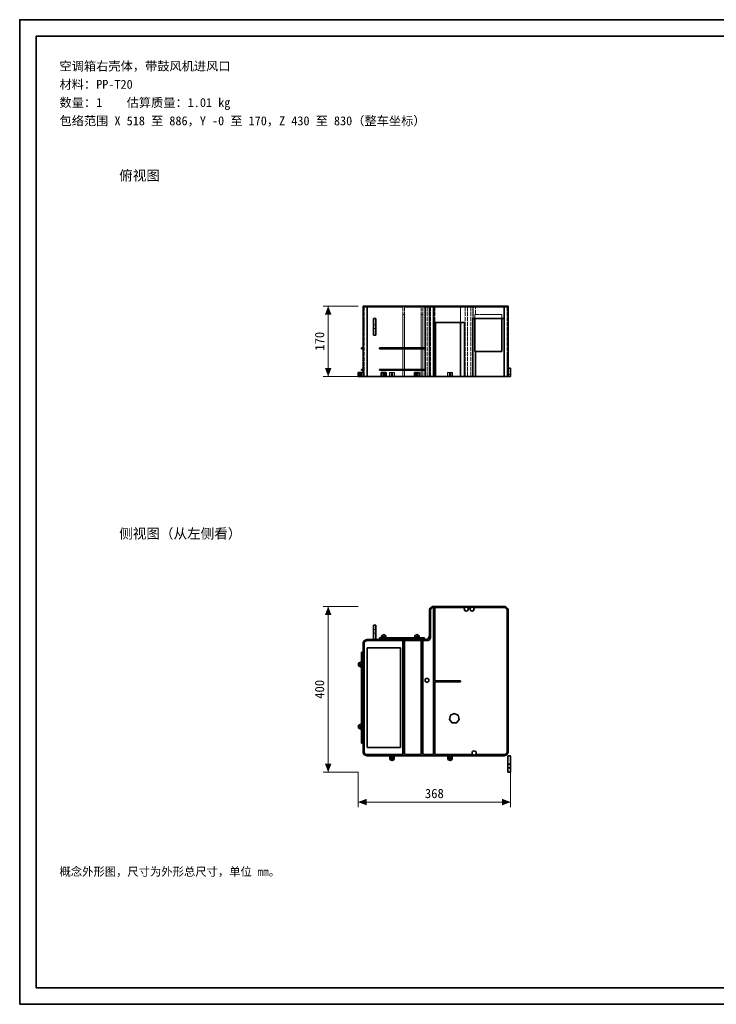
# Model space of a CAD drawing. Header units: millimetres. Extents: x 0 to 420, y 0 to 297.
# Tile 1 of 2: x 0 to 210, y 0 to 297. Entities that reach past the tile are written whole.
import ezdxf
from ezdxf.enums import TextEntityAlignment as Align

# ---------------------------------------------------------------- set-up
doc = ezdxf.new("R2010")
doc.units = ezdxf.units.MM
doc.linetypes.add('DASHED', pattern=[1.524, 1.27, -0.254])
for name, color, linetype, lineweight, true_color in [('DIM', 7, 'Continuous', 18, 0x1e5aa0), ('FRAME', 7, 'Continuous', 35, 0x3c3c3c), ('HIDDEN', 7, 'DASHED', 13, 0x969696), ('OUTLINE', 7, 'Continuous', 35, 0x141414), ('TEXT', 7, 'Continuous', 18, 0x141414)]:
    doc.layers.add(name, color=color, linetype=linetype, lineweight=lineweight, true_color=true_color)
doc.styles.add('ZH', font='simsun.ttc')

msp = doc.modelspace()

# ---------------------------------------------------------------- hatches: boundary and pattern name
at = {"layer": 'DIM'}
for points in [[(93, 210.62), (92.01, 208.03), (93.99, 208.03)], [(93, 189.38), (93.99, 191.97), (92.01, 191.97)], [(93, 120), (92.01, 117.4), (93.99, 117.4)], [(93, 70), (93.99, 72.6), (92.01, 72.6)], [(102, 61), (104.6, 60.01), (104.6, 61.99)], [(148, 61), (145.4, 61.99), (145.4, 60.01)]]:
    msp.add_hatch(color=7, dxfattribs=at).paths.add_polyline_path(points)

# ---------------------------------------------------------------- linework, layer by layer
for points in [[(102, 210.62), (91.5, 210.62)], [(93, 189.38), (93, 210.62)], [(102, 189.38), (91.5, 189.38)], [(102, 120), (91.5, 120)], [(93, 70), (93, 120)], [(102, 70), (91.5, 70)], [(102, 70), (102, 59.5)], [(148, 70), (148, 59.5)], [(102, 61), (148, 61)]]:
    msp.add_lwpolyline(points, dxfattribs=at)
at = {"layer": 'FRAME'}
for points in [[(0, 0), (420, 0), (420, 297), (0, 297)], [(5, 5), (415, 5), (415, 292), (5, 292)]]:
    msp.add_lwpolyline(points, close=True, dxfattribs=at)
at = {"layer": 'HIDDEN'}
for points in [[(103.5, 210.62), (103.71, 210.62), (103.92, 210.62), (104.12, 210.62), (104.33, 210.62), (104.54, 210.62), (104.75, 210.62)], [(103.5, 189.38), (103.5, 210.62)], [(103.81, 189.38), (103.81, 210.31)], [(104.75, 210.31), (104.59, 210.31), (104.44, 210.31), (104.28, 210.31), (104.12, 210.31), (103.97, 210.31), (103.81, 210.31)], [(103.81, 189.38), (103.81, 210.31)], [(103.81, 210.31), (103.97, 210.31), (104.12, 210.31), (104.28, 210.31), (104.44, 210.31), (104.59, 210.31), (104.75, 210.31)], [(104.75, 210.62), (146, 210.62)], [(114.75, 210.62), (104.75, 210.62)], [(114.75, 210.62), (104.75, 210.62)], [(104.75, 210.31), (104.75, 210.62)], [(104.75, 210.31), (104.75, 210.62)], [(104.75, 189.38), (104.75, 210.62)], [(104.75, 210.31), (115.5, 210.31)], [(115.5, 210.31), (104.75, 210.31)], [(114.75, 210.31), (104.75, 210.31)], [(114.75, 210.31), (104.75, 210.31)], [(104.75, 189.38), (104.75, 210.31)], [(104.75, 189.38), (104.75, 210.31)], [(114.75, 210.31), (114.75, 210.62)], [(114.75, 210.31), (114.75, 210.62)], [(115.5, 189.38), (115.5, 210.31)], [(115.5, 189.38), (115.5, 210.31)], [(115.5, 208.12), (116, 208.12)], [(115.5, 208.12), (115.5, 189.38)], [(115.5, 208.12), (115.5, 189.38)], [(115.5, 208.12), (116, 208.12)], [(116, 210.31), (121, 210.31)], [(116, 189.38), (116, 210.31)], [(116, 189.38), (116, 210.31)], [(121, 210.31), (116, 210.31)], [(116, 208.12), (116, 189.38)], [(116, 208.12), (116, 189.38)], [(121, 189.38), (121, 210.31)], [(121, 189.38), (121, 210.31)], [(121, 208.12), (121.5, 208.12)], [(121, 208.12), (121, 189.38)], [(121, 208.12), (121, 189.38)], [(121, 208.12), (121.5, 208.12)], [(121.5, 210.31), (124.75, 210.31)], [(121.5, 189.38), (121.5, 210.31)], [(121.5, 189.38), (121.5, 210.31)], [(122.88, 210.31), (121.5, 210.31)], [(121.5, 208.12), (121.5, 189.38)], [(121.5, 208.12), (121.5, 189.38)], [(123.38, 210.62), (123.17, 210.62), (122.96, 210.62), (122.75, 210.62), (122.54, 210.62), (122.33, 210.62), (122.12, 210.62)], [(122.12, 210.62), (122.23, 210.62), (122.33, 210.62), (122.44, 210.62), (122.54, 210.62), (122.65, 210.62), (122.75, 210.62)], [(122.12, 210.31), (122.12, 210.62)], [(123.38, 210.31), (123.17, 210.31), (122.96, 210.31), (122.75, 210.31), (122.54, 210.31), (122.33, 210.31), (122.12, 210.31)], [(122.12, 210.31), (122.23, 210.31), (122.33, 210.31), (122.44, 210.31), (122.54, 210.31), (122.65, 210.31), (122.75, 210.31)], [(122.75, 210.62), (122.85, 210.62), (122.96, 210.62), (123.06, 210.62), (123.17, 210.62), (123.27, 210.62), (123.38, 210.62)], [(122.75, 210.31), (122.85, 210.31), (122.96, 210.31), (123.06, 210.31), (123.17, 210.31), (123.27, 210.31), (123.38, 210.31)], [(123.81, 210.31), (123.66, 210.31), (123.5, 210.31), (123.34, 210.31), (123.19, 210.31), (123.03, 210.31), (122.88, 210.31)], [(122.88, 189.38), (122.88, 210.31)], [(123.38, 210.31), (123.38, 210.62)], [(123.5, 189.38), (123.5, 210.62)], [(123.81, 189.38), (123.81, 210.31)], [(123.81, 189.38), (123.81, 210.31)], [(123.81, 210.31), (123.97, 210.31), (124.12, 210.31), (124.28, 210.31), (124.44, 210.31), (124.59, 210.31), (124.75, 210.31)], [(124.75, 189.38), (124.75, 210.31)], [(124.75, 189.38), (124.75, 210.31)], [(125.12, 210.31), (136.62, 210.31)], [(125.12, 189.38), (125.12, 210.31)], [(125.12, 189.38), (125.12, 210.31)], [(125.12, 189.38), (125.12, 210.31)], [(125.12, 189.38), (125.12, 210.31)], [(134.25, 210.31), (125.12, 210.31)], [(125.12, 210.31), (132.88, 210.31)], [(125.12, 210.31), (132.88, 210.31)], [(132.5, 210.62), (132, 210.62), (131.5, 210.62), (131, 210.62), (130.5, 210.62), (130, 210.62), (129.5, 210.62)], [(129.5, 210.62), (129.75, 210.62), (130, 210.62), (130.25, 210.62), (130.5, 210.62), (130.75, 210.62), (131, 210.62)], [(129.5, 210.31), (129.5, 210.62)], [(132.5, 210.31), (132, 210.31), (131.5, 210.31), (131, 210.31), (130.5, 210.31), (130, 210.31), (129.5, 210.31)], [(129.5, 210.31), (129.75, 210.31), (130, 210.31), (130.25, 210.31), (130.5, 210.31), (130.75, 210.31), (131, 210.31)], [(131, 210.62), (131.25, 210.62), (131.5, 210.62), (131.75, 210.62), (132, 210.62), (132.25, 210.62), (132.5, 210.62)], [(131, 210.31), (131.25, 210.31), (131.5, 210.31), (131.75, 210.31), (132, 210.31), (132.25, 210.31), (132.5, 210.31)], [(132.5, 210.31), (132.5, 210.62)], [(132.88, 189.38), (132.88, 210.31)], [(132.88, 205.62), (132.88, 210.31)], [(135.25, 210.62), (135.04, 210.62), (134.83, 210.62), (134.62, 210.62), (134.42, 210.62), (134.21, 210.62), (134, 210.62)], [(134, 210.62), (134.1, 210.62), (134.21, 210.62), (134.31, 210.62), (134.42, 210.62), (134.52, 210.62), (134.62, 210.62)], [(134, 210.31), (134, 210.62)], [(135.25, 210.31), (135.04, 210.31), (134.83, 210.31), (134.62, 210.31), (134.42, 210.31), (134.21, 210.31), (134, 210.31)], [(134, 210.31), (134.04, 210.31), (134.08, 210.31), (134.12, 210.31), (134.17, 210.31), (134.21, 210.31), (134.25, 210.31)], [(134.25, 189.38), (134.25, 210.31)], [(134.62, 210.62), (134.73, 210.62), (134.83, 210.62), (134.94, 210.62), (135.04, 210.62), (135.15, 210.62), (135.25, 210.62)], [(135, 210.31), (135.04, 210.31), (135.08, 210.31), (135.12, 210.31), (135.17, 210.31), (135.21, 210.31), (135.25, 210.31)], [(135, 189.38), (135, 210.31)], [(136, 210.31), (135, 210.31)], [(135.25, 210.31), (135.25, 210.62)], [(137, 210.62), (136.79, 210.62), (136.58, 210.62), (136.38, 210.62), (136.17, 210.62), (135.96, 210.62), (135.75, 210.62)], [(135.75, 210.62), (135.85, 210.62), (135.96, 210.62), (136.06, 210.62), (136.17, 210.62), (136.27, 210.62), (136.38, 210.62)], [(135.75, 210.31), (135.75, 210.62)], [(137, 210.31), (136.79, 210.31), (136.58, 210.31), (136.38, 210.31), (136.17, 210.31), (135.96, 210.31), (135.75, 210.31)], [(135.75, 210.31), (135.79, 210.31), (135.83, 210.31), (135.88, 210.31), (135.92, 210.31), (135.96, 210.31), (136, 210.31)], [(136, 189.38), (136, 210.31)], [(136.38, 210.62), (136.48, 210.62), (136.58, 210.62), (136.69, 210.62), (136.79, 210.62), (136.9, 210.62), (137, 210.62)], [(137.62, 210.62), (137.42, 210.62), (137.21, 210.62), (137, 210.62), (136.79, 210.62), (136.58, 210.62), (136.38, 210.62)], [(136.38, 210.62), (136.48, 210.62), (136.58, 210.62), (136.69, 210.62), (136.79, 210.62), (136.9, 210.62), (137, 210.62)], [(136.38, 210.31), (136.38, 210.62)], [(136.62, 210.31), (136.58, 210.31), (136.54, 210.31), (136.5, 210.31), (136.46, 210.31), (136.42, 210.31), (136.38, 210.31)], [(136.38, 210.31), (136.48, 210.31), (136.58, 210.31), (136.69, 210.31), (136.79, 210.31), (136.9, 210.31), (137, 210.31)], [(136.62, 189.38), (136.62, 210.31)], [(136.75, 210.31), (136.79, 210.31), (136.83, 210.31), (136.88, 210.31), (136.92, 210.31), (136.96, 210.31), (137, 210.31)], [(136.75, 206.88), (136.75, 210.31)], [(146, 210.31), (136.75, 210.31)], [(137, 210.62), (137.1, 210.62), (137.21, 210.62), (137.31, 210.62), (137.42, 210.62), (137.52, 210.62), (137.62, 210.62)], [(137, 210.31), (137, 210.62)], [(137, 210.31), (137.1, 210.31), (137.21, 210.31), (137.31, 210.31), (137.42, 210.31), (137.52, 210.31), (137.62, 210.31)], [(137.25, 208.12), (145.38, 208.12)], [(137.25, 208.12), (137.25, 196.88)], [(137.38, 208.12), (137.35, 208.12), (137.33, 208.12), (137.31, 208.12), (137.29, 208.12), (137.27, 208.12), (137.25, 208.12)], [(137.25, 206.88), (137.25, 208.12)], [(137.38, 210.31), (146, 210.31)], [(137.38, 208.12), (137.38, 210.31)], [(137.62, 210.31), (137.58, 210.31), (137.54, 210.31), (137.5, 210.31), (137.46, 210.31), (137.42, 210.31), (137.38, 210.31)], [(137.38, 208.12), (145.38, 208.12)], [(137.62, 210.31), (137.62, 210.62)], [(145.38, 208.12), (145.38, 196.88)], [(145.38, 208.12), (145.38, 206.88)], [(146, 210.62), (146.21, 210.62), (146.42, 210.62), (146.62, 210.62), (146.83, 210.62), (147.04, 210.62), (147.25, 210.62)], [(146, 189.38), (146, 210.62)], [(146.94, 210.31), (146.78, 210.31), (146.62, 210.31), (146.47, 210.31), (146.31, 210.31), (146.16, 210.31), (146, 210.31)], [(146, 210.31), (146.16, 210.31), (146.31, 210.31), (146.47, 210.31), (146.62, 210.31), (146.78, 210.31), (146.94, 210.31)], [(146, 189.38), (146, 210.31)], [(146, 206.88), (146, 210.31)], [(146.94, 189.38), (146.94, 210.31)], [(146.94, 189.38), (146.94, 210.31)], [(147.25, 189.38), (147.25, 210.62)], [(103.5, 203.88), (103.5, 204.46), (103.5, 205.04), (103.5, 205.62), (103.5, 206.21), (103.5, 206.79), (103.5, 207.38)], [(103.5, 207.38), (103.5, 207.08), (103.5, 206.79), (103.5, 206.5), (103.5, 206.21), (103.5, 205.92), (103.5, 205.62)], [(103.5, 207.38), (103.81, 207.38)], [(103.5, 204.25), (103.5, 204.71), (103.5, 205.17), (103.5, 205.62), (103.5, 206.08), (103.5, 206.54), (103.5, 207)], [(103.5, 207), (103.5, 206.77), (103.5, 206.54), (103.5, 206.31), (103.5, 206.08), (103.5, 205.85), (103.5, 205.62)], [(103.5, 207), (103.81, 207)], [(103.5, 205.62), (103.5, 205.4), (103.5, 205.17), (103.5, 204.94), (103.5, 204.71), (103.5, 204.48), (103.5, 204.25)], [(103.5, 205.62), (103.5, 205.33), (103.5, 205.04), (103.5, 204.75), (103.5, 204.46), (103.5, 204.17), (103.5, 203.88)], [(103.81, 203.88), (103.81, 204.46), (103.81, 205.04), (103.81, 205.62), (103.81, 206.21), (103.81, 206.79), (103.81, 207.38)], [(103.81, 207.38), (103.81, 207.08), (103.81, 206.79), (103.81, 206.5), (103.81, 206.21), (103.81, 205.92), (103.81, 205.62)], [(103.81, 204.25), (103.81, 204.71), (103.81, 205.17), (103.81, 205.62), (103.81, 206.08), (103.81, 206.54), (103.81, 207)], [(103.81, 207), (103.81, 206.77), (103.81, 206.54), (103.81, 206.31), (103.81, 206.08), (103.81, 205.85), (103.81, 205.62)], [(103.81, 205.62), (103.81, 205.4), (103.81, 205.17), (103.81, 204.94), (103.81, 204.71), (103.81, 204.48), (103.81, 204.25)], [(103.81, 205.62), (103.81, 205.33), (103.81, 205.04), (103.81, 204.75), (103.81, 204.46), (103.81, 204.17), (103.81, 203.88)], [(106.62, 201.88), (106.62, 206.88)], [(107.38, 206.88), (106.62, 206.88)], [(106.62, 203.81), (106.62, 204), (106.62, 204.19), (106.62, 204.38), (106.62, 204.56), (106.62, 204.75), (106.62, 204.94)], [(106.62, 204.94), (106.62, 204.84), (106.62, 204.75), (106.62, 204.66), (106.62, 204.56), (106.62, 204.47), (106.62, 204.38)], [(106.62, 204.94), (107.38, 204.94)], [(107.38, 201.88), (107.38, 206.88)], [(107.38, 203.81), (107.38, 204), (107.38, 204.19), (107.38, 204.38), (107.38, 204.56), (107.38, 204.75), (107.38, 204.94)], [(107.38, 204.94), (107.38, 204.84), (107.38, 204.75), (107.38, 204.66), (107.38, 204.56), (107.38, 204.47), (107.38, 204.38)], [(124.75, 206.88), (124.75, 189.38)], [(124.75, 206.88), (124.75, 189.38)], [(124.75, 206.88), (125.12, 206.88)], [(124.75, 206.88), (125.12, 206.88)], [(124.75, 205), (125.12, 205)], [(124.75, 205), (124.75, 189.38)], [(124.75, 205), (124.75, 189.38)], [(124.75, 205), (125.12, 205)], [(125.12, 206.88), (125.12, 189.38)], [(125.12, 206.88), (125.12, 189.38)], [(125.12, 205), (125.12, 189.38)], [(125.12, 205), (125.12, 189.38)], [(134.12, 205.62), (125.38, 205.62)], [(125.38, 189.38), (125.38, 205.62)], [(134.12, 189.38), (134.12, 205.62)], [(136.62, 206.88), (136.65, 206.88), (136.67, 206.88), (136.69, 206.88), (136.71, 206.88), (136.73, 206.88), (136.75, 206.88)], [(136.62, 189.38), (136.62, 206.88)], [(146, 206.88), (136.75, 206.88)], [(146, 189.38), (146, 206.88)], [(103.5, 204.25), (103.81, 204.25)], [(103.5, 203.88), (103.81, 203.88)], [(106.62, 204.38), (106.62, 204.28), (106.62, 204.19), (106.62, 204.09), (106.62, 204), (106.62, 203.91), (106.62, 203.81)], [(106.62, 203.81), (107.38, 203.81)], [(107.38, 204.38), (107.38, 204.28), (107.38, 204.19), (107.38, 204.09), (107.38, 204), (107.38, 203.91), (107.38, 203.81)], [(107.38, 201.88), (106.62, 201.88)], [(103, 198), (103.5, 198)], [(103, 197.75), (103, 198)], [(103, 197.75), (103.5, 197.75)], [(103.5, 197.75), (103.5, 198)], [(103.5, 197.75), (103.5, 198)], [(108.5, 197.75), (108.5, 198)], [(108.5, 198), (122, 198)], [(108.5, 197.75), (122, 197.75)], [(122, 197.75), (122, 198)], [(137.25, 196.88), (145.38, 196.88)], [(146.94, 196.25), (147.25, 196.25)], [(146.94, 196.25), (146.94, 189.38)], [(146.94, 196.25), (146.94, 189.38)], [(146.94, 196.25), (147.25, 196.25)], [(147.25, 196.25), (147.25, 189.38)], [(147.25, 196.25), (147.25, 189.38)], [(102.75, 190.62), (102.62, 190.62), (102.5, 190.62), (102.38, 190.62), (102.25, 190.62), (102.12, 190.62), (102, 190.62)], [(102, 190.62), (102.25, 190.62), (102.5, 190.62), (102.75, 190.62), (103, 190.62), (103.25, 190.62), (103.5, 190.62)], [(102, 190.62), (102.25, 190.62), (102.5, 190.62), (102.75, 190.62), (103, 190.62), (103.25, 190.62), (103.5, 190.62)], [(102, 189.38), (102, 190.62)], [(103.03, 190.62), (102.93, 190.62), (102.84, 190.62), (102.75, 190.62), (102.66, 190.62), (102.57, 190.62), (102.47, 190.62)], [(102.47, 190.62), (102.52, 190.62), (102.57, 190.62), (102.61, 190.62), (102.66, 190.62), (102.7, 190.62), (102.75, 190.62)], [(103.03, 190.62), (102.93, 190.62), (102.84, 190.62), (102.75, 190.62), (102.66, 190.62), (102.57, 190.62), (102.47, 190.62)], [(102.47, 190.62), (102.52, 190.62), (102.57, 190.62), (102.61, 190.62), (102.66, 190.62), (102.7, 190.62), (102.75, 190.62)], [(102.47, 189.38), (102.47, 190.62)], [(102.47, 189.38), (102.47, 190.62)], [(102.75, 189.38), (102.75, 190.62)], [(103.5, 190.62), (103.38, 190.62), (103.25, 190.62), (103.12, 190.62), (103, 190.62), (102.88, 190.62), (102.75, 190.62)], [(102.75, 190.62), (102.8, 190.62), (102.84, 190.62), (102.89, 190.62), (102.93, 190.62), (102.98, 190.62), (103.03, 190.62)], [(102.75, 190.62), (102.8, 190.62), (102.84, 190.62), (102.89, 190.62), (102.93, 190.62), (102.98, 190.62), (103.03, 190.62)], [(103, 191.5), (103.5, 191.5)], [(103, 191.25), (103, 191.5)], [(103, 191.25), (103.5, 191.25)], [(103.03, 189.38), (103.03, 190.62)], [(103.03, 189.38), (103.03, 190.62)], [(103.5, 191.25), (103.5, 191.5)], [(103.5, 191.25), (103.5, 191.5)], [(103.5, 189.38), (103.5, 190.62)], [(103.5, 189.38), (103.5, 190.62)], [(103.5, 189.38), (103.5, 190.62)], [(103.5, 189.38), (103.5, 190.62)], [(108.5, 191.25), (108.5, 191.5)], [(108.5, 191.5), (122, 191.5)], [(108.5, 191.25), (122, 191.25)], [(109, 190.62), (109.25, 190.62), (109.5, 190.62), (109.75, 190.62), (110, 190.62), (110.25, 190.62), (110.5, 190.62)], [(110.03, 190.62), (109.93, 190.62), (109.84, 190.62), (109.75, 190.62), (109.66, 190.62), (109.57, 190.62), (109.47, 190.62)], [(109.47, 190.62), (109.52, 190.62), (109.57, 190.62), (109.61, 190.62), (109.66, 190.62), (109.7, 190.62), (109.75, 190.62)], [(109.47, 189.38), (109.47, 190.62)], [(109.75, 190.62), (109.8, 190.62), (109.84, 190.62), (109.89, 190.62), (109.93, 190.62), (109.98, 190.62), (110.03, 190.62)], [(109.75, 189.38), (109.75, 190.62)], [(110.03, 189.38), (110.03, 190.62)], [(113, 190.62), (112.75, 190.62), (112.5, 190.62), (112.25, 190.62), (112, 190.62), (111.75, 190.62), (111.5, 190.62)], [(111.5, 190.62), (111.62, 190.62), (111.75, 190.62), (111.88, 190.62), (112, 190.62), (112.12, 190.62), (112.25, 190.62)], [(111.5, 189.38), (111.5, 190.62)], [(112.53, 190.62), (112.43, 190.62), (112.34, 190.62), (112.25, 190.62), (112.16, 190.62), (112.07, 190.62), (111.97, 190.62)], [(111.97, 190.62), (112.02, 190.62), (112.07, 190.62), (112.11, 190.62), (112.16, 190.62), (112.2, 190.62), (112.25, 190.62)], [(111.97, 189.38), (111.97, 190.62)], [(112.25, 190.62), (112.38, 190.62), (112.5, 190.62), (112.62, 190.62), (112.75, 190.62), (112.88, 190.62), (113, 190.62)], [(112.25, 190.62), (112.3, 190.62), (112.34, 190.62), (112.39, 190.62), (112.43, 190.62), (112.48, 190.62), (112.53, 190.62)], [(112.25, 189.38), (112.25, 190.62)], [(112.53, 189.38), (112.53, 190.62)], [(113, 189.38), (113, 190.62)], [(119, 190.62), (119.25, 190.62), (119.5, 190.62), (119.75, 190.62), (120, 190.62), (120.25, 190.62), (120.5, 190.62)], [(120.03, 190.62), (119.93, 190.62), (119.84, 190.62), (119.75, 190.62), (119.66, 190.62), (119.57, 190.62), (119.47, 190.62)], [(119.47, 190.62), (119.52, 190.62), (119.57, 190.62), (119.61, 190.62), (119.66, 190.62), (119.7, 190.62), (119.75, 190.62)], [(119.47, 189.38), (119.47, 190.62)], [(119.75, 190.62), (119.8, 190.62), (119.84, 190.62), (119.89, 190.62), (119.93, 190.62), (119.98, 190.62), (120.03, 190.62)], [(119.75, 189.38), (119.75, 190.62)], [(120.03, 189.38), (120.03, 190.62)], [(122, 191.25), (122, 191.5)], [(130.5, 190.62), (130.25, 190.62), (130, 190.62), (129.75, 190.62), (129.5, 190.62), (129.25, 190.62), (129, 190.62)], [(129, 190.62), (129.12, 190.62), (129.25, 190.62), (129.38, 190.62), (129.5, 190.62), (129.62, 190.62), (129.75, 190.62)], [(129, 189.38), (129, 190.62)], [(130.03, 190.62), (129.93, 190.62), (129.84, 190.62), (129.75, 190.62), (129.66, 190.62), (129.57, 190.62), (129.47, 190.62)], [(129.47, 190.62), (129.52, 190.62), (129.57, 190.62), (129.61, 190.62), (129.66, 190.62), (129.7, 190.62), (129.75, 190.62)], [(129.47, 189.38), (129.47, 190.62)], [(129.75, 189.38), (129.75, 190.62)], [(129.75, 190.62), (129.88, 190.62), (130, 190.62), (130.12, 190.62), (130.25, 190.62), (130.38, 190.62), (130.5, 190.62)], [(129.75, 190.62), (129.8, 190.62), (129.84, 190.62), (129.89, 190.62), (129.93, 190.62), (129.98, 190.62), (130.03, 190.62)], [(130.03, 189.38), (130.03, 190.62)], [(130.5, 189.38), (130.5, 190.62)], [(147.12, 189.38), (147.12, 191.88)], [(147.12, 189.38), (147.12, 191.88)], [(147.12, 191.88), (147.25, 191.88)], [(147.12, 191.88), (148, 191.88)], [(148, 189.38), (148, 191.88)], [(103.5, 189.38), (103.25, 189.38), (103, 189.38), (102.75, 189.38), (102.5, 189.38), (102.25, 189.38), (102, 189.38)], [(102, 189.38), (102.12, 189.38), (102.25, 189.38), (102.38, 189.38), (102.5, 189.38), (102.62, 189.38), (102.75, 189.38)], [(103.5, 189.38), (103.25, 189.38), (103, 189.38), (102.75, 189.38), (102.5, 189.38), (102.25, 189.38), (102, 189.38)], [(103.03, 189.38), (102.93, 189.38), (102.84, 189.38), (102.75, 189.38), (102.66, 189.38), (102.57, 189.38), (102.47, 189.38)], [(102.47, 189.38), (102.52, 189.38), (102.57, 189.38), (102.61, 189.38), (102.66, 189.38), (102.7, 189.38), (102.75, 189.38)], [(103.03, 189.38), (102.93, 189.38), (102.84, 189.38), (102.75, 189.38), (102.66, 189.38), (102.57, 189.38), (102.47, 189.38)], [(102.47, 189.38), (102.52, 189.38), (102.57, 189.38), (102.61, 189.38), (102.66, 189.38), (102.7, 189.38), (102.75, 189.38)], [(102.75, 189.38), (102.88, 189.38), (103, 189.38), (103.12, 189.38), (103.25, 189.38), (103.38, 189.38), (103.5, 189.38)], [(102.75, 189.38), (102.8, 189.38), (102.84, 189.38), (102.89, 189.38), (102.93, 189.38), (102.98, 189.38), (103.03, 189.38)], [(102.75, 189.38), (102.8, 189.38), (102.84, 189.38), (102.89, 189.38), (102.93, 189.38), (102.98, 189.38), (103.03, 189.38)], [(103.5, 189.38), (103.71, 189.38), (103.92, 189.38), (104.12, 189.38), (104.33, 189.38), (104.54, 189.38), (104.75, 189.38)], [(103.81, 189.38), (103.97, 189.38), (104.12, 189.38), (104.28, 189.38), (104.44, 189.38), (104.59, 189.38), (104.75, 189.38)], [(104.75, 189.38), (104.59, 189.38), (104.44, 189.38), (104.28, 189.38), (104.12, 189.38), (103.97, 189.38), (103.81, 189.38)], [(104.75, 189.38), (112.25, 189.38)], [(104.75, 189.38), (115.5, 189.38)], [(115.5, 189.38), (104.75, 189.38)], [(110.5, 189.38), (110.25, 189.38), (110, 189.38), (109.75, 189.38), (109.5, 189.38), (109.25, 189.38), (109, 189.38)], [(109.75, 189.38), (109, 189.38)], [(110.03, 189.38), (109.93, 189.38), (109.84, 189.38), (109.75, 189.38), (109.66, 189.38), (109.57, 189.38), (109.47, 189.38)], [(109.47, 189.38), (109.52, 189.38), (109.57, 189.38), (109.61, 189.38), (109.66, 189.38), (109.7, 189.38), (109.75, 189.38)], [(109.75, 189.38), (109.8, 189.38), (109.84, 189.38), (109.89, 189.38), (109.93, 189.38), (109.98, 189.38), (110.03, 189.38)], [(110.5, 189.38), (109.75, 189.38)], [(113, 189.38), (112.75, 189.38), (112.5, 189.38), (112.25, 189.38), (112, 189.38), (111.75, 189.38), (111.5, 189.38)], [(111.5, 189.38), (111.62, 189.38), (111.75, 189.38), (111.88, 189.38), (112, 189.38), (112.12, 189.38), (112.25, 189.38)], [(112.53, 189.38), (112.43, 189.38), (112.34, 189.38), (112.25, 189.38), (112.16, 189.38), (112.07, 189.38), (111.97, 189.38)], [(111.97, 189.38), (112.02, 189.38), (112.07, 189.38), (112.11, 189.38), (112.16, 189.38), (112.2, 189.38), (112.25, 189.38)], [(112.25, 189.38), (112.38, 189.38), (112.5, 189.38), (112.62, 189.38), (112.75, 189.38), (112.88, 189.38), (113, 189.38)], [(112.25, 189.38), (112.3, 189.38), (112.34, 189.38), (112.39, 189.38), (112.43, 189.38), (112.48, 189.38), (112.53, 189.38)], [(112.25, 189.38), (129.75, 189.38)], [(116, 189.38), (115.5, 189.38)], [(116, 189.38), (115.5, 189.38)], [(116, 189.38), (121, 189.38)], [(121, 189.38), (116, 189.38)], [(120.5, 189.38), (120.25, 189.38), (120, 189.38), (119.75, 189.38), (119.5, 189.38), (119.25, 189.38), (119, 189.38)], [(119.75, 189.38), (119, 189.38)], [(120.03, 189.38), (119.93, 189.38), (119.84, 189.38), (119.75, 189.38), (119.66, 189.38), (119.57, 189.38), (119.47, 189.38)], [(119.47, 189.38), (119.52, 189.38), (119.57, 189.38), (119.61, 189.38), (119.66, 189.38), (119.7, 189.38), (119.75, 189.38)], [(119.75, 189.38), (119.8, 189.38), (119.84, 189.38), (119.89, 189.38), (119.93, 189.38), (119.98, 189.38), (120.03, 189.38)], [(120.5, 189.38), (119.75, 189.38)], [(121.5, 189.38), (121, 189.38)], [(121.5, 189.38), (121, 189.38)], [(121.5, 189.38), (124.75, 189.38)], [(122.88, 189.38), (121.5, 189.38)], [(122.88, 189.38), (123.03, 189.38), (123.19, 189.38), (123.34, 189.38), (123.5, 189.38), (123.66, 189.38), (123.81, 189.38)], [(124.75, 189.38), (124.59, 189.38), (124.44, 189.38), (124.28, 189.38), (124.12, 189.38), (123.97, 189.38), (123.81, 189.38)], [(125.12, 189.38), (124.75, 189.38)], [(125.12, 189.38), (124.75, 189.38)], [(125.12, 189.38), (124.75, 189.38)], [(125.12, 189.38), (124.75, 189.38)], [(125.12, 189.38), (132.88, 189.38)], [(125.38, 189.38), (125.12, 189.38)], [(132.88, 189.38), (125.12, 189.38)], [(125.38, 189.38), (125.12, 189.38)], [(130.5, 189.38), (130.25, 189.38), (130, 189.38), (129.75, 189.38), (129.5, 189.38), (129.25, 189.38), (129, 189.38)], [(129, 189.38), (129.12, 189.38), (129.25, 189.38), (129.38, 189.38), (129.5, 189.38), (129.62, 189.38), (129.75, 189.38)], [(130.03, 189.38), (129.93, 189.38), (129.84, 189.38), (129.75, 189.38), (129.66, 189.38), (129.57, 189.38), (129.47, 189.38)], [(129.47, 189.38), (129.52, 189.38), (129.57, 189.38), (129.61, 189.38), (129.66, 189.38), (129.7, 189.38), (129.75, 189.38)], [(129.75, 189.38), (146, 189.38)], [(129.75, 189.38), (129.88, 189.38), (130, 189.38), (130.12, 189.38), (130.25, 189.38), (130.38, 189.38), (130.5, 189.38)], [(129.75, 189.38), (129.8, 189.38), (129.84, 189.38), (129.89, 189.38), (129.93, 189.38), (129.98, 189.38), (130.03, 189.38)], [(134.12, 189.38), (136.62, 189.38)], [(134.25, 189.38), (134.12, 189.38)], [(134.25, 189.38), (134.31, 189.38), (134.38, 189.38), (134.44, 189.38), (134.5, 189.38), (134.56, 189.38), (134.62, 189.38)], [(134.62, 189.38), (134.69, 189.38), (134.75, 189.38), (134.81, 189.38), (134.88, 189.38), (134.94, 189.38), (135, 189.38)], [(136, 189.38), (135, 189.38)], [(136, 189.38), (136.06, 189.38), (136.12, 189.38), (136.19, 189.38), (136.25, 189.38), (136.31, 189.38), (136.38, 189.38)], [(136.38, 189.38), (136.42, 189.38), (136.46, 189.38), (136.5, 189.38), (136.54, 189.38), (136.58, 189.38), (136.62, 189.38)], [(146, 189.38), (146.21, 189.38), (146.42, 189.38), (146.62, 189.38), (146.83, 189.38), (147.04, 189.38), (147.25, 189.38)], [(146, 189.38), (146.16, 189.38), (146.31, 189.38), (146.47, 189.38), (146.62, 189.38), (146.78, 189.38), (146.94, 189.38)], [(146.94, 189.38), (146.78, 189.38), (146.62, 189.38), (146.47, 189.38), (146.31, 189.38), (146.16, 189.38), (146, 189.38)], [(147.25, 189.38), (146.94, 189.38)], [(147.25, 189.38), (146.94, 189.38)], [(147.12, 189.38), (147.12, 189.47), (147.12, 189.56), (147.12, 189.66), (147.12, 189.75), (147.12, 189.84), (147.12, 189.94)], [(147.12, 189.94), (147.12, 189.84), (147.12, 189.75), (147.12, 189.66), (147.12, 189.56), (147.12, 189.47), (147.12, 189.38)], [(147.12, 189.94), (148, 189.94)], [(147.25, 189.38), (147.12, 189.38)], [(148, 189.38), (147.12, 189.38)], [(147.12, 189.38), (148, 189.38)], [(147.12, 189.38), (148, 189.38)], [(148, 189.38), (148, 189.47), (148, 189.56), (148, 189.66), (148, 189.75), (148, 189.84), (148, 189.94)], [(148, 189.94), (148, 189.84), (148, 189.75), (148, 189.66), (148, 189.56), (148, 189.47), (148, 189.38)], [(124.75, 120), (124.43, 119.96), (124.12, 119.83), (123.87, 119.63), (123.67, 119.38), (123.54, 119.07), (123.5, 118.75)], [(123.81, 118.75), (123.84, 118.99), (123.94, 119.22), (124.09, 119.41), (124.28, 119.56), (124.51, 119.66), (124.75, 119.69)], [(146, 120), (124.75, 120)], [(124.75, 75.31), (124.75, 119.69)], [(125.12, 97.62), (125.12, 119.69)], [(134.25, 119.69), (125.12, 119.69)], [(125.38, 119.69), (125.38, 120)], [(134.62, 119.81), (135.17, 119.5), (135.17, 118.88), (134.62, 118.56), (134.08, 118.88), (134.08, 119.5), (134.62, 119.81)], [(134.12, 119.69), (134.12, 120)], [(136, 119.69), (135, 119.69)], [(136.38, 119.81), (136.92, 119.5), (136.92, 118.88), (136.38, 118.56), (135.83, 118.88), (135.83, 119.5), (136.38, 119.81)], [(136.62, 119.76), (136.62, 120)], [(146, 119.69), (136.75, 119.69)], [(147.25, 118.75), (147.21, 119.07), (147.08, 119.38), (146.88, 119.63), (146.62, 119.83), (146.32, 119.96), (146, 120)], [(146, 119.69), (146, 120)], [(146, 119.69), (146.24, 119.66), (146.47, 119.56), (146.66, 119.41), (146.81, 119.22), (146.91, 118.99), (146.94, 118.75)], [(123.5, 118.75), (123.5, 111.25)], [(123.81, 118.75), (123.81, 110.62)], [(146.94, 76.25), (146.94, 118.75)], [(147.25, 76.25), (147.25, 118.75)], [(106.62, 110), (106.62, 114.38)], [(106.62, 114.38), (107.38, 114.38)], [(106.62, 113.06), (106.62, 112.88), (106.62, 112.69), (106.62, 112.5), (106.62, 112.31), (106.62, 112.12), (106.62, 111.94)], [(106.62, 111.94), (106.62, 112.12), (106.62, 112.31), (106.62, 112.5), (106.62, 112.69), (106.62, 112.88), (106.62, 113.06)], [(106.62, 113.06), (107.38, 113.06)], [(107.38, 110), (107.38, 114.38)], [(107.38, 113.06), (107.38, 112.88), (107.38, 112.69), (107.38, 112.5), (107.38, 112.31), (107.38, 112.12), (107.38, 111.94)], [(107.38, 111.94), (107.38, 112.12), (107.38, 112.31), (107.38, 112.5), (107.38, 112.69), (107.38, 112.88), (107.38, 113.06)], [(104.75, 110), (104.43, 109.96), (104.12, 109.83), (103.87, 109.63), (103.67, 109.38), (103.54, 109.07), (103.5, 108.75)], [(122.25, 110), (104.75, 110)], [(106.62, 111.94), (107.38, 111.94)], [(107.38, 110), (106.62, 110)], [(107.38, 110), (106.62, 110)], [(108.5, 110), (108.5, 110.5)], [(108.5, 110), (108.5, 110.5)], [(108.5, 110.5), (122, 110.5)], [(108.5, 110.5), (122, 110.5)], [(108.5, 110), (108.5, 110.5)], [(108.5, 110.5), (122, 110.5)], [(108.5, 110), (122, 110)], [(108.5, 110), (122, 110)], [(108.5, 110), (122, 110)], [(108.5, 110), (122, 110)], [(109.04, 110.5), (109.64, 110.5)], [(109.75, 111.5), (109.1, 111.12), (109.1, 110.38), (109.75, 110), (110.4, 110.38), (110.4, 111.12), (109.75, 111.5)], [(109.75, 111.03), (109.99, 110.89), (109.99, 110.61), (109.75, 110.47), (109.51, 110.61), (109.51, 110.89), (109.75, 111.03)], [(109.86, 110.5), (110.46, 110.5)], [(119.04, 110.5), (119.64, 110.5)], [(119.75, 111.5), (119.1, 111.12), (119.1, 110.38), (119.75, 110), (120.4, 110.38), (120.4, 111.12), (119.75, 111.5)], [(119.75, 111.03), (119.99, 110.89), (119.99, 110.61), (119.75, 110.47), (119.51, 110.61), (119.51, 110.89), (119.75, 111.03)], [(119.86, 110.5), (120.46, 110.5)], [(122, 110), (122, 110.5)], [(122, 110), (122, 110.5)], [(122, 110), (122, 110.5)], [(122.25, 110), (122.57, 110.04), (122.88, 110.17), (123.13, 110.37), (123.33, 110.62), (123.46, 110.93), (123.5, 111.25)], [(123.81, 110.62), (123.78, 110.38), (123.69, 110.16), (123.54, 109.96), (123.34, 109.81), (123.12, 109.72), (122.88, 109.69)], [(103.5, 108.75), (103.5, 76.25)], [(103.81, 108.75), (103.84, 108.99), (103.94, 109.22), (104.09, 109.41), (104.28, 109.56), (104.51, 109.66), (104.75, 109.69)], [(103.81, 108.75), (103.81, 76.25)], [(115.5, 109.69), (104.75, 109.69)], [(104.75, 77.5), (104.75, 107.5)], [(114.75, 107.5), (104.75, 107.5)], [(114.75, 77.5), (114.75, 107.5)], [(115.5, 75.31), (115.5, 109.69)], [(115.5, 107.5), (116, 107.5)], [(116, 75.31), (116, 109.69)], [(121, 109.69), (116, 109.69)], [(121, 75.31), (121, 109.69)], [(121, 107.5), (121.5, 107.5)], [(121.5, 75.31), (121.5, 109.69)], [(122.88, 109.69), (121.5, 109.69)], [(124.75, 109.38), (125.12, 109.38)], [(103, 106.25), (103.5, 106.25)], [(103, 106.25), (103.5, 106.25)], [(103, 78.75), (103, 106.25)], [(103, 78.75), (103, 106.25)], [(103, 106.25), (103.5, 106.25)], [(103, 78.75), (103, 106.25)], [(103.5, 78.75), (103.5, 106.25)], [(103.5, 78.75), (103.5, 106.25)], [(103.5, 78.75), (103.5, 106.25)], [(103.5, 78.75), (103.5, 106.25)], [(103.5, 105.12), (103.5, 104.67), (103.5, 104.21), (103.5, 103.75), (103.5, 103.29), (103.5, 102.83), (103.5, 102.38)], [(103.5, 102.38), (103.5, 102.83), (103.5, 103.29), (103.5, 103.75), (103.5, 104.21), (103.5, 104.67), (103.5, 105.12)], [(103.5, 105.12), (103.81, 105.12)], [(103.81, 105.12), (103.81, 104.67), (103.81, 104.21), (103.81, 103.75), (103.81, 103.29), (103.81, 102.83), (103.81, 102.38)], [(103.81, 102.38), (103.81, 102.83), (103.81, 103.29), (103.81, 103.75), (103.81, 104.21), (103.81, 104.67), (103.81, 105.12)], [(102.75, 103.25), (102.1, 102.88), (102.1, 102.12), (102.75, 101.75), (103.4, 102.12), (103.4, 102.88), (102.75, 103.25)], [(102.75, 102.78), (102.99, 102.64), (102.99, 102.36), (102.75, 102.22), (102.51, 102.36), (102.51, 102.64), (102.75, 102.78)], [(103, 102.61), (103, 103.21)], [(103, 101.79), (103, 102.39)], [(103.5, 102.38), (103.81, 102.38)], [(122.75, 98.38), (123.29, 98.06), (123.29, 97.44), (122.75, 97.12), (122.21, 97.44), (122.21, 98.06), (122.75, 98.38)], [(124.75, 98.75), (125.12, 98.75)], [(103.5, 95.5), (103.5, 94.92), (103.5, 94.33), (103.5, 93.75), (103.5, 93.17), (103.5, 92.58), (103.5, 92)], [(103.5, 92), (103.5, 92.58), (103.5, 93.17), (103.5, 93.75), (103.5, 94.33), (103.5, 94.92), (103.5, 95.5)], [(103.5, 95.5), (103.81, 95.5)], [(103.81, 95.5), (103.81, 94.92), (103.81, 94.33), (103.81, 93.75), (103.81, 93.17), (103.81, 92.58), (103.81, 92)], [(103.81, 92), (103.81, 92.58), (103.81, 93.17), (103.81, 93.75), (103.81, 94.33), (103.81, 94.92), (103.81, 95.5)], [(124.75, 95.75), (125.12, 95.75)], [(125.12, 97.62), (132.88, 97.62)], [(125.12, 75.31), (125.12, 97.25)], [(125.12, 97.25), (132.88, 97.25)], [(132.88, 97.25), (132.88, 97.62)], [(103.5, 92), (103.81, 92)], [(131, 87.75), (132.17, 87.19), (132.46, 85.92), (131.65, 84.9), (130.35, 84.9), (129.54, 85.92), (129.83, 87.19), (131, 87.75)], [(102.75, 84.5), (102.1, 84.12), (102.1, 83.38), (102.75, 83), (103.4, 83.38), (103.4, 84.12), (102.75, 84.5)], [(102.75, 84.03), (102.99, 83.89), (102.99, 83.61), (102.75, 83.47), (102.51, 83.61), (102.51, 83.89), (102.75, 84.03)], [(103, 83.86), (103, 84.46)], [(103, 83.04), (103, 83.64)], [(146.94, 84.38), (147.25, 84.38)], [(103, 78.75), (103.5, 78.75)], [(103, 78.75), (103.5, 78.75)], [(103, 78.75), (103.5, 78.75)], [(114.75, 77.5), (104.75, 77.5)], [(115.5, 77.5), (116, 77.5)], [(121, 77.5), (121.5, 77.5)], [(103.5, 76.25), (103.54, 75.93), (103.67, 75.62), (103.87, 75.37), (104.12, 75.17), (104.43, 75.04), (104.75, 75)], [(104.75, 75.31), (104.51, 75.34), (104.28, 75.44), (104.09, 75.59), (103.94, 75.78), (103.84, 76.01), (103.81, 76.25)], [(104.75, 75.31), (115.5, 75.31)], [(104.75, 75), (146, 75)], [(112.25, 75), (112.9, 74.62), (112.9, 73.88), (112.25, 73.5), (111.6, 73.88), (111.6, 74.62), (112.25, 75)], [(112.25, 74.53), (112.49, 74.39), (112.49, 74.11), (112.25, 73.97), (112.01, 74.11), (112.01, 74.39), (112.25, 74.53)], [(116, 75.31), (121, 75.31)], [(121.5, 75.31), (124.75, 75.31)], [(124.75, 76.25), (125.12, 76.25)], [(125.12, 75.31), (136.62, 75.31)], [(129.75, 75), (130.4, 74.62), (130.4, 73.88), (129.75, 73.5), (129.1, 73.88), (129.1, 74.62), (129.75, 75)], [(129.75, 74.53), (129.99, 74.39), (129.99, 74.11), (129.75, 73.97), (129.51, 74.11), (129.51, 74.39), (129.75, 74.53)], [(137, 76.44), (137.54, 76.12), (137.54, 75.5), (137, 75.19), (136.46, 75.5), (136.46, 76.12), (137, 76.44)], [(137.38, 75.31), (137.36, 75.3), (137.34, 75.29), (137.31, 75.27), (137.29, 75.26), (137.27, 75.25), (137.25, 75.24)], [(137.38, 75.31), (137.36, 75.3), (137.34, 75.29), (137.31, 75.27), (137.29, 75.26), (137.27, 75.25), (137.25, 75.24)], [(137.25, 75), (137.25, 75.24)], [(137.25, 75), (137.25, 75.24)], [(137.25, 75), (145.38, 75)], [(137.25, 75), (145.38, 75)], [(137.38, 75.31), (145.38, 75.31)], [(137.38, 75.31), (145.38, 75.31)], [(137.38, 75.31), (146, 75.31)], [(145.38, 75), (145.38, 75.31)], [(145.38, 75), (145.38, 75.31)], [(146, 75), (146.32, 75.04), (146.62, 75.17), (146.88, 75.37), (147.08, 75.62), (147.21, 75.93), (147.25, 76.25)], [(146.94, 76.25), (146.91, 76.01), (146.81, 75.78), (146.66, 75.59), (146.47, 75.44), (146.24, 75.34), (146, 75.31)], [(146.94, 76.88), (147.25, 76.88)], [(147.12, 70), (147.12, 75)], [(147.12, 75), (148, 75)], [(148, 70), (148, 75)], [(147.12, 70), (148, 70)]]:
    msp.add_lwpolyline(points, dxfattribs=at)
at = {"layer": 'OUTLINE'}
for points in [[(104.75, 210.62), (104.54, 210.62), (104.33, 210.62), (104.12, 210.62), (103.92, 210.62), (103.71, 210.62), (103.5, 210.62)], [(103.5, 189.38), (103.5, 210.62)], [(122.25, 210.62), (104.75, 210.62)], [(104.75, 189.38), (104.75, 210.62)], [(122.25, 210.62), (122.46, 210.62), (122.67, 210.62), (122.88, 210.62), (123.08, 210.62), (123.29, 210.62), (123.5, 210.62)], [(122.25, 189.38), (122.25, 210.62)], [(124.75, 210.62), (124.54, 210.62), (124.33, 210.62), (124.12, 210.62), (123.92, 210.62), (123.71, 210.62), (123.5, 210.62)], [(123.5, 189.38), (123.5, 210.62)], [(146, 210.62), (124.75, 210.62)], [(124.75, 189.38), (124.75, 210.62)], [(147.25, 210.62), (147.04, 210.62), (146.83, 210.62), (146.62, 210.62), (146.42, 210.62), (146.21, 210.62), (146, 210.62)], [(146, 206.88), (146, 210.62)], [(147.25, 189.38), (147.25, 210.62)], [(106.62, 201.88), (106.62, 206.88)], [(106.62, 206.88), (107.38, 206.88)], [(107.38, 201.88), (107.38, 206.88)], [(125.38, 189.38), (125.38, 205.62)], [(134.12, 205.62), (125.38, 205.62)], [(132.88, 189.38), (132.88, 205.62)], [(134.12, 189.38), (134.12, 205.62)], [(146, 206.88), (136.62, 206.88)], [(136.62, 189.38), (136.62, 206.88)], [(137.25, 196.88), (137.25, 206.88)], [(145.38, 206.88), (145.38, 196.88)], [(146, 189.38), (146, 206.88)], [(106.62, 201.88), (107.38, 201.88)], [(103, 197.75), (103, 198)], [(103, 198), (103.5, 198)], [(103, 197.75), (103.5, 197.75)], [(108.5, 197.75), (108.5, 198)], [(108.5, 198), (122, 198)], [(108.5, 197.75), (122, 197.75)], [(122, 197.75), (122, 198)], [(137.38, 196.88), (137.35, 196.88), (137.33, 196.88), (137.31, 196.88), (137.29, 196.88), (137.27, 196.88), (137.25, 196.88)], [(137.38, 196.88), (145.38, 196.88)], [(137.38, 189.38), (137.38, 196.88)], [(102.75, 190.62), (102.62, 190.62), (102.5, 190.62), (102.38, 190.62), (102.25, 190.62), (102.12, 190.62), (102, 190.62)], [(102, 189.38), (102, 190.62)], [(102.75, 189.38), (102.75, 190.62)], [(103.5, 190.62), (103.38, 190.62), (103.25, 190.62), (103.12, 190.62), (103, 190.62), (102.88, 190.62), (102.75, 190.62)], [(103, 191.25), (103, 191.5)], [(103, 191.5), (103.5, 191.5)], [(103, 191.25), (103.5, 191.25)], [(108.5, 191.25), (108.5, 191.5)], [(108.5, 191.5), (122, 191.5)], [(108.5, 191.25), (122, 191.25)], [(109.75, 190.62), (109.62, 190.62), (109.5, 190.62), (109.38, 190.62), (109.25, 190.62), (109.12, 190.62), (109, 190.62)], [(109, 189.38), (109, 190.62)], [(109.75, 189.38), (109.75, 190.62)], [(110.5, 190.62), (110.38, 190.62), (110.25, 190.62), (110.12, 190.62), (110, 190.62), (109.88, 190.62), (109.75, 190.62)], [(110.5, 189.38), (110.5, 190.62)], [(119.75, 190.62), (119.62, 190.62), (119.5, 190.62), (119.38, 190.62), (119.25, 190.62), (119.12, 190.62), (119, 190.62)], [(119, 189.38), (119, 190.62)], [(119.75, 189.38), (119.75, 190.62)], [(120.5, 190.62), (120.38, 190.62), (120.25, 190.62), (120.12, 190.62), (120, 190.62), (119.88, 190.62), (119.75, 190.62)], [(120.5, 189.38), (120.5, 190.62)], [(122, 191.25), (122, 191.5)], [(147.25, 191.88), (148, 191.88)], [(148, 189.38), (148, 191.88)], [(102, 189.38), (102.12, 189.38), (102.25, 189.38), (102.38, 189.38), (102.5, 189.38), (102.62, 189.38), (102.75, 189.38)], [(102.75, 189.38), (102.88, 189.38), (103, 189.38), (103.12, 189.38), (103.25, 189.38), (103.38, 189.38), (103.5, 189.38)], [(104.75, 189.38), (104.54, 189.38), (104.33, 189.38), (104.12, 189.38), (103.92, 189.38), (103.71, 189.38), (103.5, 189.38)], [(109, 189.38), (104.75, 189.38)], [(109, 189.38), (109.12, 189.38), (109.25, 189.38), (109.38, 189.38), (109.5, 189.38), (109.62, 189.38), (109.75, 189.38)], [(109.75, 189.38), (109.88, 189.38), (110, 189.38), (110.12, 189.38), (110.25, 189.38), (110.38, 189.38), (110.5, 189.38)], [(119, 189.38), (110.5, 189.38)], [(119, 189.38), (119.12, 189.38), (119.25, 189.38), (119.38, 189.38), (119.5, 189.38), (119.62, 189.38), (119.75, 189.38)], [(119.75, 189.38), (119.88, 189.38), (120, 189.38), (120.12, 189.38), (120.25, 189.38), (120.38, 189.38), (120.5, 189.38)], [(122.25, 189.38), (120.5, 189.38)], [(122.25, 189.38), (122.46, 189.38), (122.67, 189.38), (122.88, 189.38), (123.08, 189.38), (123.29, 189.38), (123.5, 189.38)], [(124.75, 189.38), (124.54, 189.38), (124.33, 189.38), (124.12, 189.38), (123.92, 189.38), (123.71, 189.38), (123.5, 189.38)], [(125.38, 189.38), (124.75, 189.38)], [(132.88, 189.38), (125.38, 189.38)], [(132.88, 189.38), (134.12, 189.38)], [(136.62, 189.38), (134.12, 189.38)], [(137.38, 189.38), (137.25, 189.38), (137.12, 189.38), (137, 189.38), (136.88, 189.38), (136.75, 189.38), (136.62, 189.38)], [(137.38, 189.38), (146, 189.38)], [(147.25, 189.38), (147.04, 189.38), (146.83, 189.38), (146.62, 189.38), (146.42, 189.38), (146.21, 189.38), (146, 189.38)], [(148, 189.38), (147.25, 189.38)], [(124.75, 120), (124.43, 119.96), (124.12, 119.83), (123.87, 119.63), (123.67, 119.38), (123.54, 119.07), (123.5, 118.75)], [(124.75, 119.69), (124.51, 119.66), (124.28, 119.56), (124.09, 119.41), (123.94, 119.22), (123.84, 118.99), (123.81, 118.75)], [(125.38, 120), (124.75, 120)], [(124.75, 109.38), (124.75, 119.69)], [(125.12, 109.38), (125.12, 119.69)], [(125.38, 119.69), (125.12, 119.69)], [(125.38, 119.69), (125.38, 120)], [(134.12, 120), (125.38, 120)], [(134.12, 119.69), (125.38, 119.69)], [(135, 119.69), (135.25, 119.25), (135.09, 118.77), (134.62, 118.56), (134.16, 118.77), (134, 119.25), (134.25, 119.69)], [(136.62, 120), (134.12, 120)], [(134.12, 119.69), (134.12, 120)], [(134.25, 119.69), (134.12, 119.69)], [(134.25, 119.69), (134.31, 119.72), (134.37, 119.76), (134.43, 119.78), (134.49, 119.8), (134.56, 119.81), (134.62, 119.81)], [(134.62, 119.81), (134.69, 119.81), (134.76, 119.8), (134.82, 119.78), (134.88, 119.76), (134.94, 119.72), (135, 119.69)], [(136, 119.69), (135, 119.69)], [(136.75, 119.69), (137, 119.25), (136.84, 118.77), (136.38, 118.56), (135.91, 118.77), (135.75, 119.25), (136, 119.69)], [(136, 119.69), (136.06, 119.72), (136.12, 119.76), (136.18, 119.78), (136.24, 119.8), (136.31, 119.81), (136.38, 119.81)], [(136.38, 119.81), (136.42, 119.81), (136.46, 119.81), (136.5, 119.8), (136.54, 119.79), (136.59, 119.78), (136.62, 119.76)], [(146, 120), (136.62, 120)], [(136.62, 119.76), (136.62, 120)], [(136.62, 119.76), (136.65, 119.75), (136.67, 119.74), (136.69, 119.73), (136.71, 119.71), (136.73, 119.7), (136.75, 119.69)], [(146, 119.69), (136.75, 119.69)], [(147.25, 118.75), (147.21, 119.07), (147.08, 119.38), (146.88, 119.63), (146.62, 119.83), (146.32, 119.96), (146, 120)], [(146, 119.69), (146, 120)], [(146.94, 118.75), (146.91, 118.99), (146.81, 119.22), (146.66, 119.41), (146.47, 119.56), (146.24, 119.66), (146, 119.69)], [(123.5, 118.75), (123.5, 111.25)], [(123.81, 118.75), (123.81, 110.62)], [(146.94, 84.38), (146.94, 118.75)], [(147.25, 84.38), (147.25, 118.75)], [(106.62, 114.38), (107.38, 114.38)], [(106.62, 110), (106.62, 114.38)], [(107.38, 110), (107.38, 114.38)], [(104.75, 110), (104.43, 109.96), (104.12, 109.83), (103.87, 109.63), (103.67, 109.38), (103.54, 109.07), (103.5, 108.75)], [(109.75, 110), (104.75, 110)], [(108.5, 110), (108.5, 110.5)], [(108.5, 110.5), (109.04, 110.5)], [(109.75, 111.5), (110.4, 111.12), (110.4, 110.38), (109.75, 110), (109.1, 110.38), (109.1, 111.12), (109.75, 111.5)], [(109.75, 111.03), (109.99, 110.89), (109.99, 110.61), (109.75, 110.47), (109.51, 110.61), (109.51, 110.89), (109.75, 111.03)], [(109.64, 110.5), (109.86, 110.5)], [(119.75, 110), (109.75, 110)], [(110.46, 110.5), (119.04, 110.5)], [(119.75, 111.5), (120.4, 111.12), (120.4, 110.38), (119.75, 110), (119.1, 110.38), (119.1, 111.12), (119.75, 111.5)], [(119.75, 111.03), (119.99, 110.89), (119.99, 110.61), (119.75, 110.47), (119.51, 110.61), (119.51, 110.89), (119.75, 111.03)], [(119.64, 110.5), (119.86, 110.5)], [(122.25, 110), (119.75, 110)], [(120.46, 110.5), (122, 110.5)], [(122, 110), (122, 110.5)], [(122.25, 110), (122.57, 110.04), (122.88, 110.17), (123.13, 110.37), (123.33, 110.62), (123.46, 110.93), (123.5, 111.25)], [(122.88, 109.69), (123.12, 109.72), (123.34, 109.81), (123.54, 109.96), (123.69, 110.16), (123.78, 110.38), (123.81, 110.62)], [(103.5, 108.75), (103.5, 102.5)], [(104.75, 109.69), (104.51, 109.66), (104.28, 109.56), (104.09, 109.41), (103.94, 109.22), (103.84, 108.99), (103.81, 108.75)], [(103.81, 108.75), (103.81, 76.25)], [(115.5, 109.69), (104.75, 109.69)], [(104.75, 77.5), (104.75, 107.5)], [(114.75, 107.5), (104.75, 107.5)], [(114.75, 77.5), (114.75, 107.5)], [(115.5, 107.5), (115.5, 109.69)], [(116, 107.5), (115.5, 107.5)], [(115.5, 77.5), (115.5, 107.5)], [(116, 107.5), (116, 109.69)], [(121, 109.69), (116, 109.69)], [(116, 77.5), (116, 107.5)], [(121, 107.5), (121, 109.69)], [(121.5, 107.5), (121, 107.5)], [(121, 77.5), (121, 107.5)], [(121.5, 107.5), (121.5, 109.69)], [(122.88, 109.69), (121.5, 109.69)], [(121.5, 77.5), (121.5, 107.5)], [(125.12, 109.38), (124.75, 109.38)], [(124.75, 98.75), (124.75, 109.38)], [(125.12, 98.75), (125.12, 109.38)], [(103, 106.25), (103.5, 106.25)], [(103, 103.21), (103, 106.25)], [(102.75, 103.25), (103.4, 102.88), (103.4, 102.12), (102.75, 101.75), (102.1, 102.12), (102.1, 102.88), (102.75, 103.25)], [(102.75, 102.78), (102.99, 102.64), (102.99, 102.36), (102.75, 102.22), (102.51, 102.36), (102.51, 102.64), (102.75, 102.78)], [(103, 102.39), (103, 102.61)], [(103, 84.46), (103, 101.79)], [(103.5, 102.5), (103.5, 83.75)], [(122.75, 98.38), (123.29, 98.06), (123.29, 97.44), (122.75, 97.12), (122.21, 97.44), (122.21, 98.06), (122.75, 98.38)], [(124.75, 95.75), (124.75, 98.75)], [(125.12, 98.75), (124.75, 98.75)], [(125.12, 97.62), (125.12, 98.75)], [(124.75, 76.25), (124.75, 95.75)], [(125.12, 95.75), (124.75, 95.75)], [(132.88, 97.62), (125.12, 97.62)], [(125.12, 95.75), (125.12, 97.25)], [(132.88, 97.25), (125.12, 97.25)], [(125.12, 76.25), (125.12, 95.75)], [(132.88, 97.25), (132.88, 97.62)], [(131, 87.75), (132.17, 87.19), (132.46, 85.92), (131.65, 84.9), (130.35, 84.9), (129.54, 85.92), (129.83, 87.19), (131, 87.75)], [(102.75, 84.5), (103.4, 84.12), (103.4, 83.38), (102.75, 83), (102.1, 83.38), (102.1, 84.12), (102.75, 84.5)], [(102.75, 84.03), (102.99, 83.89), (102.99, 83.61), (102.75, 83.47), (102.51, 83.61), (102.51, 83.89), (102.75, 84.03)], [(103, 83.64), (103, 83.86)], [(103.5, 83.75), (103.5, 76.25)], [(146.94, 76.88), (146.94, 84.38)], [(147.25, 84.38), (146.94, 84.38)], [(147.25, 76.88), (147.25, 84.38)], [(103, 78.75), (103, 83.04)], [(103, 78.75), (103.5, 78.75)], [(114.75, 77.5), (104.75, 77.5)], [(116, 77.5), (115.5, 77.5)], [(115.5, 75.31), (115.5, 77.5)], [(116, 75.31), (116, 77.5)], [(121.5, 77.5), (121, 77.5)], [(121, 75.31), (121, 77.5)], [(121.5, 75.31), (121.5, 77.5)], [(103.5, 76.25), (103.54, 75.93), (103.67, 75.62), (103.87, 75.37), (104.12, 75.17), (104.43, 75.04), (104.75, 75)], [(103.81, 76.25), (103.84, 76.01), (103.94, 75.78), (104.09, 75.59), (104.28, 75.44), (104.51, 75.34), (104.75, 75.31)], [(104.75, 75.31), (115.5, 75.31)], [(104.75, 75), (112.25, 75)], [(112.25, 75), (112.9, 74.62), (112.9, 73.88), (112.25, 73.5), (111.6, 73.88), (111.6, 74.62), (112.25, 75)], [(112.25, 74.53), (112.49, 74.39), (112.49, 74.11), (112.25, 73.97), (112.01, 74.11), (112.01, 74.39), (112.25, 74.53)], [(112.25, 75), (129.75, 75)], [(116, 75.31), (121, 75.31)], [(121.5, 75.31), (124.75, 75.31)], [(125.12, 76.25), (124.75, 76.25)], [(124.75, 75.31), (124.75, 76.25)], [(125.12, 75.31), (125.12, 76.25)], [(125.12, 75.31), (136.62, 75.31)], [(129.75, 75), (130.4, 74.62), (130.4, 73.88), (129.75, 73.5), (129.1, 73.88), (129.1, 74.62), (129.75, 75)], [(129.75, 74.53), (129.99, 74.39), (129.99, 74.11), (129.75, 73.97), (129.51, 74.11), (129.51, 74.39), (129.75, 74.53)], [(129.75, 75), (146, 75)], [(136.62, 75.31), (136.45, 75.51), (136.38, 75.75), (136.41, 76.01), (136.54, 76.23), (136.75, 76.38), (137, 76.44)], [(137.38, 75.31), (137.26, 75.24), (137.13, 75.2), (137, 75.19), (136.87, 75.2), (136.74, 75.24), (136.62, 75.31)], [(137, 76.44), (137.25, 76.38), (137.46, 76.23), (137.59, 76.01), (137.62, 75.75), (137.55, 75.51), (137.38, 75.31)], [(137.38, 75.31), (146, 75.31)], [(146, 75), (146.32, 75.04), (146.62, 75.17), (146.88, 75.37), (147.08, 75.62), (147.21, 75.93), (147.25, 76.25)], [(146, 75.31), (146.24, 75.34), (146.47, 75.44), (146.66, 75.59), (146.81, 75.78), (146.91, 76.01), (146.94, 76.25)], [(147.25, 76.88), (146.94, 76.88)], [(146.94, 76.25), (146.94, 76.88)], [(147.12, 72.44), (147.12, 75)], [(148, 75), (147.12, 75)], [(147.25, 76.25), (147.25, 76.88)], [(148, 72.44), (148, 75)], [(147.12, 71.31), (147.12, 71.5), (147.12, 71.69), (147.12, 71.88), (147.12, 72.06), (147.12, 72.25), (147.12, 72.44)], [(147.12, 72.44), (148, 72.44)], [(147.12, 70), (147.12, 71.31)], [(147.12, 71.31), (148, 71.31)], [(148, 71.31), (148, 71.5), (148, 71.69), (148, 71.88), (148, 72.06), (148, 72.25), (148, 72.44)], [(148, 70), (148, 71.31)], [(148, 70), (147.12, 70)]]:
    msp.add_lwpolyline(points, dxfattribs=at)

# ---------------------------------------------------------------- texts
at = {"layer": 'DIM', "style": 'ZH'}
for s, p in [('170', (90.4, 200)), ('400', (90.4, 95))]:
    msp.add_text(s, height=2.8, rotation=90, dxfattribs=at).set_placement(p, align=Align.MIDDLE_CENTER)
msp.add_text('368', height=2.8, dxfattribs=at).set_placement((125, 63.6), align=Align.MIDDLE_CENTER)
at = {"layer": 'TEXT', "style": 'ZH'}
for s, height, p in [('空调箱右壳体，带鼓风机进风口', 2.7, (12, 283)), ('材料：PP-T20', 2.7, (12, 277.5)), ('数量：1    估算质量：1.01 kg', 2.7, (12, 272)), ('包络范围 X 518 至 886，Y -0 至 170，Z 430 至 830（整车坐标）', 2.7, (12, 266.5)), ('俯视图', 3, (30, 250)), ('侧视图（从左侧看）', 3, (30, 142)), ('概念外形图，尺寸为外形总尺寸，单位 mm。', 2.5, (12, 40))]:
    msp.add_text(s, height=height, dxfattribs=at).set_placement(p, align=Align.MIDDLE_LEFT)

doc.saveas('drawing.dxf')
